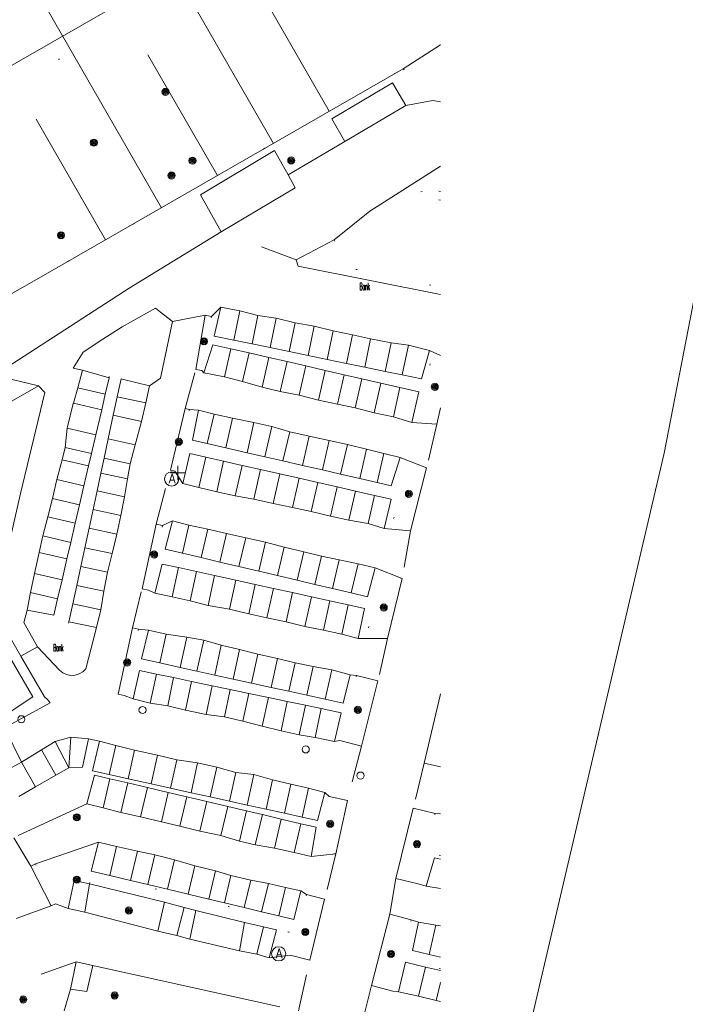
# Model space of a CAD drawing. Header units: metres. Extents: x 3 to 114181, y 112716 to 476231.
# Tile 80 of 90: x 112970 to 113017, y 475644 to 475713. Entities that reach past the tile are written whole.
import ezdxf
from ezdxf.enums import TextEntityAlignment as Align

# ---------------------------------------------------------------- set-up
doc = ezdxf.new("R2010")
doc.units = ezdxf.units.M
doc.header["$MEASUREMENT"] = 0
doc.linetypes.add('DGN Style 1', pattern=[5.201608, 0.008655, -5.192953])
doc.linetypes.add('DGN Style 5', pattern=[6.058445, 2.596476, -3.461969])
for name, color, linetype, lineweight in [('Cultuurscheiding BGT', 3, 'DGN Style 1', 0), ('Functie scheiding WGD BGT', 7, 'DGN Style 5', 0), ('Hek BGT', 7, 'Continuous', 13), ('Kadasterpercelen', 14, 'Continuous', 13), ('Kant algemeen verharding BGT', 7, 'Continuous', 0), ('Kruinlijn BGT', 3, 'Continuous', 0), ('Kruinlijn symbool BGT', 3, 'Continuous', 0), ('Onbegroeid terreindeel BGT', 7, 'Continuous', 0), ('Symbool Afvalbak BGT', 5, 'Continuous', 0), ('Symbool Bank BGT', 2, 'Continuous', 0), ('Symbool Boom BGT', 3, 'Continuous', 0), ('Symbool Verkeersbordpaal BGT', 7, 'Continuous', 0), ('Symbool Waterleidingput BGT', 5, 'Continuous', 0)]:
    doc.layers.add(name, color=color, linetype=linetype, lineweight=lineweight)
doc.styles.add('Style-STANDARD', font='STANDARD.shx')

# ---------------------------------------------------------------- blocks, each defined once
blk = doc.blocks.new('CELS04_54')
at = {"layer": 'Kruinlijn symbool BGT'}
for p, q in [((0.9794, 0.9067), (0, 0.9067)), ((1.9589, 0.4534), (0, 0.4534)), ((0.9794, 0), (0, 0)), ((1.9589, -0.4534), (0, -0.4534)), ((0.9794, -0.9067), (0, -0.9067))]:
    blk.add_line(p, q, dxfattribs=at)
blk = doc.blocks.new('CELQ49')
at = {"layer": 'Symbool Afvalbak BGT'}
blk.add_circle((0, 0), 0.05, dxfattribs=at)
at = {"layer": 'Symbool Afvalbak BGT', "style": 'Style-STANDARD'}
blk.add_text('A', height=0.0667, dxfattribs=at).set_placement((0.0031, 0.0033), align=Align.MIDDLE_CENTER)
blk = doc.blocks.new('CELQ30')
at = {"layer": 'Symbool Verkeersbordpaal BGT'}
for p, q in [((-0.05, 0), (0.05, 0)), ((0, 0.05), (0, -0.05))]:
    blk.add_line(p, q, dxfattribs=at)
blk = doc.blocks.new('CELQ24_2')
at = {"layer": 'Symbool Waterleidingput BGT'}
blk.add_circle((0, 0), 0.025, dxfattribs=at)
blk = doc.blocks.new('BGT_BK')
at = {"layer": 'Symbool Bank BGT', "style": 'Style-STANDARD', "width": 0.399371}
blk.add_text('Bank', height=0.05, dxfattribs=at).set_placement((0.011, 0), align=Align.MIDDLE_CENTER)
blk = doc.blocks.new('CELA07')
at = {"layer": 'Symbool Boom BGT'}
for radius in [0.025, 0.018, 0.011, 0.00407]:
    blk.add_circle((0, 0), radius, dxfattribs=at)

msp = doc.modelspace()

# ---------------------------------------------------------------- linework, layer by layer
at = {"layer": 'Cultuurscheiding BGT', "flags": 128}
for points in [[(112993.386, 475722.375), (112992.285, 475722.473), (112990.232, 475723.219), (112981.807, 475731.756), (112979.701, 475733.603), (112975.897, 475734.195), (112974.396, 475734.091), (112973.8, 475732.489), (112973.605, 475730.087), (112972.913, 475726.332), (112972.918, 475723.831), (112973.227, 475720.079), (112973.485, 475716.677), (112973.743, 475713.175), (112973.449, 475710.372), (112966.01, 475704.802), (112962.022, 475703.661), (112956.918, 475702.202), (112952.892, 475701.267), (112949.832, 475700.4), (112947.621, 475699.005), (112945.974, 475697.3), (112943.199, 475694.127), (112938.67, 475689.309), (112933.265, 475686.014), (112925.93, 475680.953), (112919.186, 475676.184), (112915.489, 475673.674), (112913.739, 475672.97), (112912.189, 475672.716), (112909.989, 475671.961), (112908.19, 475671.056), (112906.793, 475669.202), (112904.747, 475666.595), (112903.2, 475664.891), (112901.452, 475663.636), (112899.653, 475662.631), (112896.356, 475660.022), (112890.864, 475654.856), (112882.667, 475650.635), (112868.772, 475644.349), (112859.326, 475639.325), (112847.984, 475632.345), (112841.739, 475628.028), (112837.055, 475625.969), (112832.871, 475625.12), (112829.753, 475625.803), (112823.668, 475622.783), (112820.503, 475621.448), (112819.471, 475621.105), (112817.529, 475620.6), (112812.428, 475619.199)], [(113000, 475711.203), (112997.376, 475709.509)], [(112842.977, 475608.245), (112842.249, 475620.716), (112842.989, 475621.398), (112843.02, 475621.427), (112864.017, 475633.318), (112945.552, 475679.901), (112950.545, 475682.7), (112971.292, 475694.514), (112997.376, 475709.509)], [(112997.376, 475709.509), (112999.473, 475707.287)], [(112998.709, 475700.898), (112995.039, 475699.502)], [(113000, 475700.894), (112999.838, 475700.918), (112999.273, 475700.94), (112998.709, 475700.898)], [(113000, 475700.288), (112998.773, 475700.402), (112998.709, 475700.898)], [(112992.543, 475697.486), (112992.872, 475696.919), (112991.294, 475696.003), (113000, 475694.166)], [(112983.919, 475692.117), (112983.245, 475688.318)], [(112999.738, 475684.547), (112998.388, 475684.877), (112999.418, 475689.376), (113000, 475689.234)], [(112976.723, 475687.8), (112976.715, 475688.016), (112977.669, 475687.802), (112977.648, 475687.714)], [(112982.375, 475685.578), (112981.34, 475681.231)], [(112999.027, 475681.476), (112997.705, 475681.811), (112996.585, 475677.389), (112997.907, 475677.054)], [(112980.473, 475677.412), (112979.492, 475672.868)], [(112997.304, 475673.695), (112995.884, 475674.041), (112994.859, 475669.83), (112996.279, 475669.484)], [(112973.897, 475670.642), (112973.667, 475670.006), (112972.713, 475670.22), (112972.835, 475671.127)], [(112978.793, 475670.135), (112977.775, 475665.482)], [(112994.109, 475666.885), (112992.942, 475662.307)], [(112972.178, 475665.381), (112972.383, 475665.027), (112969.91, 475663.747), (112969.677, 475664.253)], [(112999.975, 475665.477), (113000, 475665.471)], [(112992.657, 475654.353), (112991.371, 475654.633), (112992.187, 475658.379)], [(112999.635, 475657.187), (112998.426, 475652.243)], [(113000, 475654.241), (112999.536, 475654.359), (112999.61, 475654.831), (113000, 475654.73)], [(112971.553, 475653.639), (112972.965, 475650.847)], [(112975.355, 475652.231), (112975.531, 475652.96), (112989.535, 475649.575), (112989.359, 475648.846), (112988.473, 475648.998)], [(112990.595, 475651.494), (112989.441, 475647.217)], [(112997.949, 475649.711), (112996.654, 475644.704)], [(113000, 475646.273), (112997.922, 475646.766), (112998.03, 475647.356), (113000, 475646.895)]]:
    msp.add_lwpolyline(points, dxfattribs=at)
at = {"layer": 'Functie scheiding WGD BGT', "flags": 128}
for points in [[(112989.872, 475696.102), (112984.604, 475698.057)], [(112983.478, 475692.195), (112981.178, 475691.758)], [(112982.077, 475685.649), (112982.804, 475688.396)], [(112971.75, 475687.226), (112968.68, 475687.986)], [(112999.738, 475684.547), (112999.027, 475681.476)], [(112980.019, 475677.51), (112981.042, 475681.302)], [(112997.907, 475677.054), (112997.304, 475673.695)], [(112978.368, 475670.228), (112979.038, 475672.966)], [(112996.279, 475669.484), (112995.615, 475666.501)], [(112971.692, 475668.898), (112970.52, 475668.242)], [(113000, 475665.601), (112999.975, 475665.477)], [(112970.565, 475660.801), (112969.365, 475663.211), (112963.942, 475660.384)], [(112994.448, 475661.923), (112993.473, 475658.099)], [(112998.854, 475660.723), (112998.088, 475657.565)], [(112971.23, 475653.476), (112970.026, 475655.475)], [(112992.657, 475654.353), (112991.863, 475651.152)], [(112996.879, 475652.621), (112996.453, 475650.098)], [(112972.642, 475650.684), (112970.084, 475649.773)], [(112974.396, 475646.763), (112967.947, 475644.471)], [(112990.035, 475643.309), (112990.831, 475646.881)], [(112995.158, 475645.091), (112994.507, 475642.501)]]:
    msp.add_lwpolyline(points, dxfattribs=at)
at = {"layer": 'Hek BGT', "flags": 128}
msp.add_lwpolyline([(112843.02, 475621.427), (112864.017, 475633.318), (112945.552, 475679.901), (112950.545, 475682.7), (112971.292, 475694.514), (112997.376, 475709.509), (113000, 475711.203)], dxfattribs=at)
at = {"layer": 'Kadasterpercelen', "linetype": 'Continuous', "flags": 128}
for points in [[(112816.862, 475623.858), (112850.339, 475641.506), (112873.044, 475654.252), (112978.531, 475714.742), (112841.472, 475834.292), (112841.777, 475832.966), (112842.423, 475827.799), (112842.557, 475823.035), (112842.324, 475819.441), (112841.76, 475815.722), (112840.721, 475811.052), (112795.803, 475633.228), (112794.697, 475629.32)], [(113119.192, 475644.533), (113024.341, 475588.412), (113023.435, 475586.88), (113023.089, 475586.382), (112998.731, 475609.983), (113015.725, 475682.499), (113024.624, 475728.395), (113026.425, 475726.833), (113059.418, 475697.823), (113062.38, 475695.277), (113071.506, 475687.152), (113093.337, 475667.482), (113111.536, 475651.164)]]:
    msp.add_lwpolyline(points, close=True, dxfattribs=at)
msp.add_lwpolyline([(112792.093, 475620.949), (112793.755, 475625.994), (112794.697, 475629.32), (112816.862, 475623.858), (112850.339, 475641.506), (112873.044, 475654.252), (112978.531, 475714.742), (113016.111, 475735.786), (113024.624, 475728.395), (113015.725, 475682.499), (112998.731, 475609.983), (113023.089, 475586.382), (113012.619, 475580.402), (113010.76, 475579.306), (112979.58, 475561.561), (112967.286, 475564.571), (112966.511, 475565.063), (112965.422, 475565.92), (112964.001, 475566.983), (112962.825, 475571.024), (112962.515, 475570.847), (112955.583, 475578.282), (112806.971, 475593.837), (112776.87, 475596.988)], dxfattribs=at)
at = {"layer": 'Kant algemeen verharding BGT', "flags": 128}
for points in [[(112997.568, 475706.927), (112993.286, 475704.399)], [(112997.568, 475706.927), (112999.473, 475707.287)], [(112999.473, 475707.287), (113000, 475707.189)], [(112989.297, 475702.053), (112993.286, 475704.399)], [(113000, 475702.677), (112995.039, 475699.502)], [(112989.297, 475702.053), (112989.797, 475701.16), (112984.604, 475698.057)], [(112995.039, 475699.502), (112992.543, 475697.486)], [(112865.32, 475623.007), (112865.683, 475623.971), (112866.12, 475627.169), (112866.409, 475629.285), (112866.534, 475629.707), (112866.718, 475630.107), (112866.957, 475630.477), (112867.247, 475630.808), (112867.581, 475631.095), (112873.42, 475634.646), (112877.059, 475636.654), (112886.479, 475641.853), (112905.179, 475652.096), (112908.896, 475654.084), (112930.244, 475666.828), (112937.41, 475670.17), (112968.68, 475687.986), (112978.126, 475694.111), (112984.604, 475698.057)], [(112992.543, 475697.486), (112989.872, 475696.102), (112990.01, 475695.647), (113000, 475693.653)], [(112979.569, 475687.245), (112980.329, 475687.783), (112981.178, 475691.758), (112980.859, 475692.007), (112980.341, 475692.412), (112979.979, 475692.694), (112977.649, 475691.384), (112976.272, 475690.527), (112974.903, 475689.609), (112974.195, 475688.485), (112974.853, 475688.343)], [(112984.564, 475692.757), (112983.919, 475692.117)], [(112984.564, 475692.757), (112985.909, 475692.497), (112987.182, 475692.189), (112988.461, 475691.984), (112989.789, 475691.672), (112991.14, 475691.419), (112992.466, 475691.111), (112993.827, 475690.824), (112995.094, 475690.551), (112996.529, 475690.255), (112997.768, 475690.099), (112999.23, 475689.715)], [(112983.919, 475692.117), (112983.478, 475692.195), (112982.804, 475688.396), (112983.245, 475688.318)], [(113000, 475689.38), (112999.23, 475689.715)], [(112970.953, 475671.476), (112971.201, 475672.712), (112971.479, 475674.054), (112971.801, 475675.524), (112972.066, 475676.687), (112972.408, 475678.029), (112972.741, 475679.319), (112973.049, 475680.659), (112973.43, 475682.041), (112973.633, 475682.91), (112973.786, 475684.254), (112974.201, 475685.993), (112974.211, 475686.026), (112974.531, 475687.106), (112974.853, 475688.343)], [(112983.245, 475688.318), (112983.377, 475688.145)], [(112997.994, 475684.654), (112996.702, 475685.06), (112995.341, 475685.343), (112994.015, 475685.691), (112992.764, 475685.945), (112991.427, 475686.239), (112990.082, 475686.574), (112988.745, 475686.832), (112987.469, 475687.145), (112986.103, 475687.532), (112984.828, 475687.861), (112983.377, 475688.145)], [(112972.178, 475665.381), (112970.52, 475668.242), (112968.62, 475671.52), (112970.501, 475679.662), (112972.2, 475686.766), (112971.75, 475687.226), (112962.344, 475681.849), (112956.459, 475678.528), (112957.777, 475675.964), (112958.251, 475676.256)], [(112979.569, 475687.245), (112979.305, 475686.035), (112979.001, 475684.739), (112978.562, 475683.098), (112978.206, 475681.76), (112978.011, 475680.696), (112977.798, 475679.436), (112977.541, 475678.123), (112977.268, 475676.819), (112976.947, 475675.45), (112976.609, 475674.148), (112976.354, 475672.798), (112976.138, 475671.486), (112975.841, 475670.262)], [(112982.375, 475685.578), (112982.077, 475685.649), (112981.042, 475681.302), (112981.34, 475681.231)], [(112983.014, 475685.517), (112982.375, 475685.578)], [(112983.014, 475685.517), (112984.095, 475685.239), (112985.397, 475684.958), (112986.898, 475684.652), (112988.162, 475684.379), (112989.41, 475684.013), (112990.777, 475683.689), (112992.182, 475683.4), (112993.462, 475683.117), (112994.798, 475682.779), (112996.034, 475682.491), (112997.167, 475682.208)], [(112999.738, 475684.547), (113000, 475685.691)], [(112997.994, 475684.654), (112999.738, 475684.547)], [(112999.027, 475681.476), (112997.167, 475682.208)], [(112981.34, 475681.231), (112981.899, 475680.375)], [(112997.907, 475677.054), (112999.027, 475681.476)], [(112996.05, 475677.215), (112994.931, 475677.568), (112993.569, 475677.794), (112992.273, 475678.077), (112990.927, 475678.399), (112989.601, 475678.685), (112988.246, 475678.969), (112986.889, 475679.271), (112985.584, 475679.516), (112984.282, 475679.794), (112983.032, 475680.103), (112981.899, 475680.375)], [(112981.169, 475677.76), (112980.473, 475677.412)], [(112981.169, 475677.76), (112982.333, 475677.441), (112983.66, 475677.158), (112984.972, 475676.852), (112986.321, 475676.56), (112987.722, 475676.253), (112989.02, 475675.904), (112990.409, 475675.578), (112991.648, 475675.256), (112992.885, 475675.006), (112994.214, 475674.718), (112995.423, 475674.453)], [(112980.473, 475677.412), (112980.019, 475677.51), (112979.038, 475672.966), (112979.492, 475672.868)], [(112996.05, 475677.215), (112997.907, 475677.054)], [(112997.304, 475673.695), (112995.423, 475674.453)], [(112996.279, 475669.484), (112997.304, 475673.695)], [(112979.492, 475672.868), (112979.933, 475672.656)], [(112994.216, 475669.49), (112993.07, 475669.79), (112991.78, 475670.061), (112990.476, 475670.333), (112989.157, 475670.653), (112987.812, 475670.934), (112986.531, 475671.223), (112985.184, 475671.552), (112983.673, 475671.811), (112982.406, 475672.134), (112981.154, 475672.408), (112979.933, 475672.656)], [(112970.953, 475671.476), (112970.868, 475671.131), (112970.739, 475670.611), (112971.692, 475668.898), (112973.231, 475667.252), (112973.465, 475667.067), (112973.736, 475666.944), (112974.029, 475666.889), (112974.326, 475666.906), (112974.611, 475666.995), (112974.866, 475667.148), (112975.077, 475667.359), (112975.841, 475670.262)], [(112978.793, 475670.135), (112978.368, 475670.228), (112977.35, 475665.575), (112977.775, 475665.482)], [(112979.488, 475670.076), (112978.793, 475670.135)], [(112979.488, 475670.076), (112980.727, 475669.79), (112982.182, 475669.565), (112983.366, 475669.358), (112984.603, 475669.011), (112985.887, 475668.7), (112987.173, 475668.38), (112988.548, 475668.066), (112989.792, 475667.776), (112991.057, 475667.507), (112992.364, 475667.278), (112993.667, 475666.939)], [(112994.216, 475669.49), (112996.279, 475669.484)], [(112992.942, 475662.307), (112994.448, 475661.923), (112995.615, 475666.501), (112994.109, 475666.885)], [(112994.109, 475666.885), (112993.667, 475666.939)], [(112969.677, 475664.253), (112969.044, 475663.831), (112969.365, 475663.211), (112972.584, 475664.969), (112972.391, 475665.203), (112972.178, 475665.381)], [(112977.775, 475665.482), (112978.409, 475665.238)], [(112992.566, 475662.241), (112991.2, 475662.517), (112990.082, 475662.715), (112988.803, 475662.995), (112987.487, 475663.311), (112986.125, 475663.676), (112984.823, 475663.968), (112983.543, 475664.152), (112982.096, 475664.453), (112980.837, 475664.74), (112979.618, 475664.948), (112978.409, 475665.238)], [(112999.975, 475665.477), (112998.854, 475660.723), (113000, 475660.453)], [(113000, 475665.474), (112999.975, 475665.477)], [(112970.565, 475660.801), (112971.973, 475661.654), (112972.933, 475662.243), (112974.029, 475662.548), (112975.282, 475662.434)], [(112976.04, 475662.258), (112975.282, 475662.434)], [(112976.04, 475662.258), (112977.186, 475661.964), (112978.504, 475661.634), (112980.122, 475661.291), (112981.485, 475660.953), (112982.942, 475660.745), (112984.284, 475660.443), (112985.633, 475660.075), (112986.887, 475659.927), (112988.201, 475659.547), (112989.496, 475659.236), (112990.724, 475658.96), (112991.878, 475658.651)], [(112992.566, 475662.241), (112992.942, 475662.307)], [(112968.542, 475659.545), (112969.372, 475660.135), (112970.565, 475660.801)], [(112992.187, 475658.379), (112991.878, 475658.651)], [(112992.657, 475654.353), (112993.473, 475658.099), (112992.187, 475658.379)], [(112970.328, 475655.643), (112975.161, 475657.868)], [(112990.914, 475654.17), (112989.724, 475654.442), (112988.333, 475654.756), (112986.993, 475654.989), (112985.875, 475655.246), (112984.579, 475655.63), (112983.1, 475655.932), (112981.684, 475656.282), (112980.392, 475656.59), (112978.939, 475656.943), (112977.541, 475657.263), (112976.3, 475657.571), (112975.161, 475657.868)], [(112999.635, 475657.187), (112998.088, 475657.565), (112996.879, 475652.621), (112998.426, 475652.243)], [(113000, 475657.154), (112999.635, 475657.187)], [(112975.98, 475655.166), (112971.553, 475653.639)], [(112975.98, 475655.166), (112977.247, 475654.866), (112978.72, 475654.533), (112979.935, 475654.275), (112981.311, 475653.936), (112982.753, 475653.511), (112984.195, 475653.151), (112985.281, 475652.832), (112986.672, 475652.501), (112987.913, 475652.266), (112989.123, 475651.988), (112990.191, 475651.76)], [(112990.914, 475654.17), (112992.657, 475654.353)], [(112971.553, 475653.639), (112971.23, 475653.476), (112972.642, 475650.684), (112972.965, 475650.847)], [(112998.426, 475652.243), (112999, 475652.077)], [(112989.441, 475647.217), (112990.831, 475646.881), (112991.863, 475651.152), (112990.595, 475651.494)], [(112990.595, 475651.494), (112990.191, 475651.76)], [(113000, 475651.907), (112999, 475652.077)], [(112972.965, 475650.847), (112973.834, 475650.516)], [(112987.967, 475647.051), (112987.111, 475647.296), (112985.884, 475647.543), (112982.4, 475648.357), (112981.469, 475648.62), (112980.156, 475648.905), (112975.007, 475650.257), (112973.834, 475650.516)], [(112997.949, 475649.711), (112996.453, 475650.098), (112995.158, 475645.091), (112996.654, 475644.704)], [(112998.458, 475649.558), (112997.949, 475649.711)], [(112998.458, 475649.558), (112999.678, 475649.348), (113000, 475649.279)], [(112974.013, 475644.829), (112974.396, 475646.763)], [(112988.713, 475643.606), (112974.396, 475646.763)], [(112987.967, 475647.051), (112989.441, 475647.217)], [(112974.013, 475644.829), (112973.557, 475643.31)], [(112996.654, 475644.704), (112997.047, 475644.646)], [(113000, 475643.964), (112999.696, 475644.036), (112998.468, 475644.35), (112997.047, 475644.646)]]:
    msp.add_lwpolyline(points, dxfattribs=at)
at = {"layer": 'Kruinlijn BGT', "flags": 128}
msp.add_lwpolyline([(112842.249, 475620.716), (112842.988, 475621.398), (112842.989, 475621.398), (112843.02, 475621.427), (112864.017, 475633.318), (112945.552, 475679.901), (112950.545, 475682.7), (112971.292, 475694.514), (112997.376, 475709.509)], dxfattribs=at)
at = {"layer": 'Onbegroeid terreindeel BGT', "flags": 128}
for points in [[(112993.286, 475704.399), (112992.361, 475706.004), (112996.643, 475708.532), (112997.568, 475706.927)], [(112984.604, 475698.057), (112983.14, 475700.669), (112988.333, 475703.772), (112989.297, 475702.053)], [(112985.486, 475690.446), (112984.102, 475690.731), (112984.564, 475692.757)], [(112985.486, 475690.446), (112985.909, 475692.497)], [(112986.768, 475690.181), (112987.182, 475692.189)], [(112988.035, 475689.92), (112988.461, 475691.984)], [(112989.371, 475689.645), (112989.789, 475691.672)], [(112991.14, 475691.419), (112990.717, 475689.367)], [(112992.05, 475689.092), (112992.466, 475691.111)], [(112986.768, 475690.181), (112985.486, 475690.446)], [(112988.035, 475689.92), (112986.768, 475690.181)], [(112993.412, 475688.811), (112993.827, 475690.824)], [(112994.681, 475688.55), (112995.094, 475690.551)], [(112996.116, 475688.254), (112996.529, 475690.255)], [(112983.377, 475688.145), (112984.02, 475690.126), (112985.28, 475689.838)], [(112984.828, 475687.861), (112985.28, 475689.838)], [(112985.28, 475689.838), (112986.563, 475689.545)], [(112986.103, 475687.532), (112986.563, 475689.545)], [(112986.563, 475689.545), (112987.945, 475689.23)], [(112989.371, 475689.645), (112988.035, 475689.92)], [(112990.717, 475689.367), (112989.371, 475689.645)], [(112997.325, 475688.005), (112997.768, 475690.099)], [(112999.23, 475689.715), (112998.681, 475687.725), (112997.325, 475688.005)], [(112987.469, 475687.145), (112987.945, 475689.23)], [(112987.945, 475689.23), (112989.226, 475688.937)], [(112988.745, 475686.832), (112989.226, 475688.937)], [(112989.226, 475688.937), (112990.552, 475688.634)], [(112992.05, 475689.092), (112990.717, 475689.367)], [(112993.412, 475688.811), (112992.05, 475689.092)], [(112994.681, 475688.55), (112993.412, 475688.811)], [(112974.853, 475688.343), (112976.723, 475687.8)], [(112990.552, 475688.634), (112990.082, 475686.574)], [(112990.552, 475688.634), (112991.904, 475688.325)], [(112991.427, 475686.239), (112991.904, 475688.325)], [(112991.904, 475688.325), (112993.238, 475688.021)], [(112996.116, 475688.254), (112994.681, 475688.55)], [(112997.325, 475688.005), (112996.116, 475688.254)], [(112976.723, 475687.8), (112976.456, 475686.657)], [(112977.297, 475686.466), (112977.569, 475687.733), (112977.648, 475687.714)], [(112977.648, 475687.714), (112979.569, 475687.245)], [(112992.764, 475685.945), (112993.238, 475688.021)], [(112993.238, 475688.021), (112994.482, 475687.736)], [(112994.015, 475685.691), (112994.482, 475687.736)], [(112994.482, 475687.736), (112995.818, 475687.431)], [(112995.341, 475685.343), (112995.818, 475687.431)], [(112995.818, 475687.431), (112997.14, 475687.129)], [(112976.456, 475686.657), (112974.531, 475687.106)], [(112996.702, 475685.06), (112997.14, 475687.129)], [(112997.14, 475687.129), (112998.473, 475686.825), (112997.994, 475684.654)], [(112976.201, 475685.562), (112974.211, 475686.026)], [(112976.456, 475686.657), (112976.201, 475685.562)], [(112977.017, 475685.165), (112977.297, 475686.466)], [(112979.305, 475686.035), (112977.297, 475686.466)], [(112976.201, 475685.562), (112975.787, 475683.787)], [(112983.623, 475683.173), (112982.582, 475683.411), (112983.014, 475685.517)], [(112976.661, 475683.506), (112977.017, 475685.165)], [(112979.001, 475684.739), (112977.017, 475685.165)], [(112983.623, 475683.173), (112984.095, 475685.239)], [(112984.921, 475682.876), (112985.397, 475684.958)], [(112986.414, 475682.535), (112986.898, 475684.652)], [(112975.787, 475683.787), (112973.786, 475684.254)], [(112987.674, 475682.246), (112988.162, 475684.379)], [(112988.94, 475681.957), (112989.41, 475684.013)], [(112975.787, 475683.787), (112975.482, 475682.479)], [(112976.37, 475682.154), (112976.661, 475683.506)], [(112976.661, 475683.506), (112978.562, 475683.098)], [(112990.777, 475683.689), (112990.309, 475681.644)], [(112991.707, 475681.324), (112992.182, 475683.4)], [(112975.482, 475682.479), (112973.633, 475682.91)], [(112984.921, 475682.876), (112983.623, 475683.173)], [(112986.414, 475682.535), (112984.921, 475682.876)], [(112987.674, 475682.246), (112986.414, 475682.535)], [(112992.985, 475681.032), (112993.462, 475683.117)], [(112994.328, 475680.725), (112994.798, 475682.779)], [(112975.279, 475681.61), (112973.43, 475682.041)], [(112975.482, 475682.479), (112975.279, 475681.61)], [(112976.143, 475681.097), (112976.37, 475682.154)], [(112978.206, 475681.76), (112976.37, 475682.154)], [(112981.899, 475680.375), (112982.383, 475682.486), (112983.515, 475682.229)], [(112983.032, 475680.103), (112983.515, 475682.229)], [(112983.515, 475682.229), (112984.771, 475681.943)], [(112984.282, 475679.794), (112984.771, 475681.943)], [(112984.771, 475681.943), (112986.069, 475681.648)], [(112988.94, 475681.957), (112987.674, 475682.246)], [(112990.309, 475681.644), (112988.94, 475681.957)], [(112995.565, 475680.442), (112996.034, 475682.491)], [(112997.167, 475682.208), (112996.552, 475680.216), (112995.565, 475680.442)], [(112975.279, 475681.61), (112974.954, 475680.215)], [(112985.584, 475679.516), (112986.069, 475681.648)], [(112986.069, 475681.648), (112987.362, 475681.354)], [(112986.889, 475679.271), (112987.362, 475681.354)], [(112987.362, 475681.354), (112988.718, 475681.046)], [(112991.707, 475681.324), (112990.309, 475681.644)], [(112992.985, 475681.032), (112991.707, 475681.324)], [(112974.954, 475680.215), (112973.049, 475680.659)], [(112975.875, 475679.849), (112976.143, 475681.097)], [(112978.011, 475680.696), (112976.143, 475681.097)], [(112988.246, 475678.969), (112988.718, 475681.046)], [(112988.718, 475681.046), (112990.068, 475680.739)], [(112989.601, 475678.685), (112990.068, 475680.739)], [(112990.068, 475680.739), (112991.391, 475680.439)], [(112994.328, 475680.725), (112992.985, 475681.032)], [(112995.565, 475680.442), (112994.328, 475680.725)], [(112974.954, 475680.215), (112974.642, 475678.876)], [(112975.594, 475678.541), (112975.875, 475679.849)], [(112977.798, 475679.436), (112975.875, 475679.849)], [(112991.391, 475680.439), (112990.927, 475678.399)], [(112991.391, 475680.439), (112992.74, 475680.132)], [(112992.273, 475678.077), (112992.74, 475680.132)], [(112992.74, 475680.132), (112994.034, 475679.838)], [(112993.569, 475677.794), (112994.034, 475679.838)], [(112994.034, 475679.838), (112995.378, 475679.533)], [(112974.642, 475678.876), (112972.741, 475679.319)], [(112994.931, 475677.568), (112995.378, 475679.533)], [(112995.378, 475679.533), (112996.542, 475679.268), (112996.05, 475677.215)], [(112974.642, 475678.876), (112974.339, 475677.579)], [(112975.314, 475677.239), (112975.594, 475678.541)], [(112977.541, 475678.123), (112975.594, 475678.541)], [(112974.339, 475677.579), (112972.408, 475678.029)], [(112981.87, 475675.477), (112980.65, 475675.765), (112981.169, 475677.76)], [(112974.339, 475677.579), (112974.025, 475676.23)], [(112975.019, 475675.864), (112975.314, 475677.239)], [(112977.268, 475676.819), (112975.314, 475677.239)], [(112981.87, 475675.477), (112982.333, 475677.441)], [(112983.191, 475675.166), (112983.66, 475677.158)], [(112974.025, 475676.23), (112972.066, 475676.687)], [(112984.502, 475674.857), (112984.972, 475676.852)], [(112985.845, 475674.541), (112986.321, 475676.56)], [(112974.025, 475676.23), (112973.754, 475675.069)], [(112974.737, 475674.55), (112975.019, 475675.864)], [(112976.947, 475675.45), (112975.019, 475675.864)], [(112987.241, 475674.212), (112987.722, 475676.253)], [(112988.548, 475673.903), (112989.02, 475675.904)], [(112973.754, 475675.069), (112971.801, 475675.524)], [(112973.754, 475675.069), (112973.412, 475673.603)], [(112983.191, 475675.166), (112981.87, 475675.477)], [(112984.502, 475674.857), (112983.191, 475675.166)], [(112990.409, 475675.578), (112989.937, 475673.576)], [(112991.183, 475673.282), (112991.648, 475675.256)], [(112992.411, 475672.993), (112992.885, 475675.006)], [(112974.448, 475673.207), (112974.737, 475674.55)], [(112976.609, 475674.148), (112974.737, 475674.55)], [(112979.933, 475672.656), (112980.453, 475674.714), (112981.605, 475674.461)], [(112981.154, 475672.408), (112981.605, 475674.461)], [(112981.605, 475674.461), (112982.857, 475674.186)], [(112985.845, 475674.541), (112984.502, 475674.857)], [(112987.241, 475674.212), (112985.845, 475674.541)], [(112993.734, 475672.681), (112994.214, 475674.718)], [(112995.423, 475674.453), (112994.888, 475672.409), (112993.734, 475672.681)], [(112973.412, 475673.603), (112971.479, 475674.054)], [(112973.412, 475673.603), (112973.101, 475672.269)], [(112982.857, 475674.186), (112982.406, 475672.134)], [(112982.857, 475674.186), (112984.133, 475673.906)], [(112983.673, 475671.811), (112984.133, 475673.906)], [(112984.133, 475673.906), (112985.629, 475673.577)], [(112985.184, 475671.552), (112985.629, 475673.577)], [(112985.629, 475673.577), (112986.983, 475673.28)], [(112988.548, 475673.903), (112987.241, 475674.212)], [(112989.937, 475673.576), (112988.548, 475673.903)], [(112991.183, 475673.282), (112989.937, 475673.576)], [(112974.169, 475671.909), (112974.448, 475673.207)], [(112976.354, 475672.798), (112974.448, 475673.207)], [(112986.531, 475671.223), (112986.983, 475673.28)], [(112986.983, 475673.28), (112988.265, 475672.998)], [(112987.812, 475670.934), (112988.265, 475672.998)], [(112988.265, 475672.998), (112989.607, 475672.703)], [(112992.411, 475672.993), (112991.183, 475673.282)], [(112993.734, 475672.681), (112992.411, 475672.993)], [(112973.101, 475672.269), (112971.201, 475672.712)], [(112973.101, 475672.269), (112972.835, 475671.127)], [(112989.157, 475670.653), (112989.607, 475672.703)], [(112989.607, 475672.703), (112990.933, 475672.412)], [(112990.933, 475672.412), (112990.476, 475670.333)], [(112990.933, 475672.412), (112992.234, 475672.126)], [(112972.835, 475671.127), (112970.953, 475671.476)], [(112973.897, 475670.642), (112974.169, 475671.909)], [(112976.138, 475671.486), (112974.169, 475671.909)], [(112991.78, 475670.061), (112992.234, 475672.126)], [(112992.234, 475672.126), (112993.521, 475671.844)], [(112993.07, 475669.79), (112993.521, 475671.844)], [(112993.521, 475671.844), (112994.671, 475671.591), (112994.216, 475669.49)], [(112968.004, 475671.15), (112968.116, 475670.958), (112971.371, 475665.382), (112969.983, 475664.457), (112969.677, 475664.253)], [(112975.841, 475670.262), (112973.897, 475670.642)], [(112980.281, 475667.764), (112978.994, 475668.047), (112979.488, 475670.076)], [(112980.281, 475667.764), (112980.727, 475669.79)], [(112981.716, 475667.448), (112982.182, 475669.565)], [(112983.366, 475669.358), (112982.889, 475667.19)], [(112984.142, 475666.915), (112984.603, 475669.011)], [(112985.432, 475666.631), (112985.887, 475668.7)], [(112986.726, 475666.347), (112987.173, 475668.38)], [(112988.103, 475666.044), (112988.548, 475668.066)], [(112981.716, 475667.448), (112980.281, 475667.764)], [(112982.889, 475667.19), (112981.716, 475667.448)], [(112989.351, 475665.769), (112989.792, 475667.776)], [(112991.057, 475667.507), (112990.614, 475665.492)], [(112978.409, 475665.238), (112978.866, 475667.232), (112980.045, 475666.985)], [(112979.618, 475664.948), (112980.045, 475666.985)], [(112980.045, 475666.985), (112981.254, 475666.732)], [(112980.837, 475664.74), (112981.254, 475666.732)], [(112981.254, 475666.732), (112982.518, 475666.467)], [(112984.142, 475666.915), (112982.889, 475667.19)], [(112985.432, 475666.631), (112984.142, 475666.915)], [(112986.726, 475666.347), (112985.432, 475666.631)], [(112991.909, 475665.207), (112992.364, 475667.278)], [(112993.667, 475666.939), (112993.163, 475664.931), (112991.909, 475665.207)], [(112982.096, 475664.453), (112982.518, 475666.467)], [(112982.518, 475666.467), (112983.965, 475666.164)], [(112983.965, 475666.164), (112983.543, 475664.152)], [(112983.965, 475666.164), (112985.228, 475665.899)], [(112988.103, 475666.044), (112986.726, 475666.347)], [(112989.351, 475665.769), (112988.103, 475666.044)], [(112984.823, 475663.968), (112985.228, 475665.899)], [(112985.228, 475665.899), (112986.533, 475665.625)], [(112986.125, 475663.676), (112986.533, 475665.625)], [(112986.533, 475665.625), (112987.911, 475665.337)], [(112987.487, 475663.311), (112987.911, 475665.337)], [(112987.911, 475665.337), (112989.236, 475665.059)], [(112990.614, 475665.492), (112989.351, 475665.769)], [(112991.909, 475665.207), (112990.614, 475665.492)], [(112988.803, 475662.995), (112989.236, 475665.059)], [(112989.236, 475665.059), (112990.517, 475664.791)], [(112990.517, 475664.791), (112990.082, 475662.715)], [(112990.517, 475664.791), (112991.628, 475664.558)], [(112991.2, 475662.517), (112991.628, 475664.558)], [(112991.628, 475664.558), (112993.02, 475664.266), (112992.566, 475662.241)], [(112973.892, 475660.392), (112974.029, 475662.548)], [(112973.892, 475660.392), (112972.933, 475662.243)], [(112975.282, 475662.434), (112974.854, 475660.444), (112973.892, 475660.392)], [(112976.734, 475659.913), (112975.556, 475660.173), (112976.04, 475662.258)], [(112976.734, 475659.913), (112977.186, 475661.964)], [(112972.985, 475659.876), (112971.973, 475661.654)], [(112978.06, 475659.621), (112978.504, 475661.634)], [(112979.675, 475659.265), (112980.122, 475661.291)], [(112970.565, 475660.801), (112971.555, 475659.062)], [(112973.892, 475660.392), (112972.985, 475659.876)], [(112981.046, 475658.962), (112981.485, 475660.953)], [(112982.942, 475660.745), (112982.479, 475658.646)], [(112983.822, 475658.35), (112984.284, 475660.443)], [(112972.985, 475659.876), (112971.555, 475659.062)], [(112975.161, 475657.868), (112975.693, 475659.883), (112976.784, 475659.626)], [(112978.06, 475659.621), (112976.734, 475659.913)], [(112985.186, 475658.049), (112985.633, 475660.075)], [(112986.413, 475657.779), (112986.887, 475659.927)], [(112971.555, 475659.062), (112970.368, 475658.386)], [(112976.3, 475657.571), (112976.784, 475659.626)], [(112976.784, 475659.626), (112978.029, 475659.332)], [(112977.541, 475657.263), (112978.029, 475659.332)], [(112978.029, 475659.332), (112979.425, 475659.003)], [(112979.675, 475659.265), (112978.06, 475659.621)], [(112978.939, 475656.943), (112979.425, 475659.003)], [(112979.425, 475659.003), (112980.88, 475658.66)], [(112981.046, 475658.962), (112979.675, 475659.265)], [(112987.746, 475657.485), (112988.201, 475659.547)], [(112989.047, 475657.198), (112989.496, 475659.236)], [(112980.392, 475656.59), (112980.88, 475658.66)], [(112980.88, 475658.66), (112982.173, 475658.355)], [(112982.479, 475658.646), (112981.046, 475658.962)], [(112981.684, 475656.282), (112982.173, 475658.355)], [(112982.173, 475658.355), (112983.592, 475658.021)], [(112983.822, 475658.35), (112982.479, 475658.646)], [(112985.186, 475658.049), (112983.822, 475658.35)], [(112990.724, 475658.96), (112990.276, 475656.927)], [(112991.878, 475658.651), (112991.354, 475656.689), (112990.276, 475656.927)], [(112983.592, 475658.021), (112983.1, 475655.932)], [(112983.592, 475658.021), (112985.061, 475657.674)], [(112984.579, 475655.63), (112985.061, 475657.674)], [(112985.061, 475657.674), (112986.375, 475657.365)], [(112986.413, 475657.779), (112985.186, 475658.049)], [(112987.746, 475657.485), (112986.413, 475657.779)], [(112985.875, 475655.246), (112986.375, 475657.365)], [(112986.375, 475657.365), (112987.491, 475657.102)], [(112986.993, 475654.989), (112987.491, 475657.102)], [(112987.491, 475657.102), (112988.813, 475656.79)], [(112989.047, 475657.198), (112987.746, 475657.485)], [(112990.276, 475656.927), (112989.047, 475657.198)], [(112988.333, 475654.756), (112988.813, 475656.79)], [(112988.813, 475656.79), (112990.2, 475656.463)], [(112989.724, 475654.442), (112990.2, 475656.463)], [(112990.2, 475656.463), (112991.26, 475656.213), (112990.914, 475654.17)], [(112976.761, 475652.827), (112975.464, 475653.136), (112975.98, 475655.166)], [(112976.761, 475652.827), (112977.247, 475654.866)], [(112978.23, 475652.477), (112978.72, 475654.533)], [(112979.438, 475652.189), (112979.935, 475654.275)], [(112980.816, 475651.86), (112981.311, 475653.936)], [(112982.753, 475653.511), (112982.277, 475651.512)], [(112999, 475652.077), (112999.574, 475654.07), (113000, 475653.967)], [(112978.23, 475652.477), (112976.761, 475652.827)], [(112983.722, 475651.168), (112984.195, 475653.151)], [(112984.822, 475650.906), (112985.281, 475652.832)], [(112973.834, 475650.516), (112974.265, 475652.469), (112975.355, 475652.231)], [(112975.007, 475650.257), (112975.355, 475652.231)], [(112975.355, 475652.231), (112980.614, 475650.95)], [(112979.438, 475652.189), (112978.23, 475652.477)], [(112980.816, 475651.86), (112979.438, 475652.189)], [(112986.213, 475650.574), (112986.672, 475652.501)], [(112987.44, 475650.282), (112987.913, 475652.266)], [(112982.277, 475651.512), (112980.816, 475651.86)], [(112983.722, 475651.168), (112982.277, 475651.512)], [(112988.648, 475649.994), (112989.123, 475651.988)], [(112990.191, 475651.76), (112989.693, 475649.745), (112988.648, 475649.994)], [(112980.156, 475648.905), (112980.614, 475650.95)], [(112980.614, 475650.95), (112981.993, 475650.581)], [(112984.822, 475650.906), (112983.722, 475651.168)], [(112986.213, 475650.574), (112984.822, 475650.906)], [(112981.469, 475648.62), (112981.993, 475650.581)], [(112981.993, 475650.581), (112982.809, 475650.363)], [(112982.809, 475650.363), (112982.4, 475648.357)], [(112982.809, 475650.363), (112986.236, 475649.528)], [(112987.44, 475650.282), (112986.213, 475650.574)], [(112988.648, 475649.994), (112987.44, 475650.282)], [(112985.884, 475647.543), (112986.236, 475649.528)], [(112986.236, 475649.528), (112987.565, 475649.213)], [(112999.202, 475647.278), (112998.037, 475647.546), (112998.458, 475649.558)], [(112999.202, 475647.278), (112999.678, 475649.348)], [(112987.111, 475647.296), (112987.565, 475649.213)], [(112987.565, 475649.213), (112988.473, 475648.998)], [(112988.473, 475648.998), (112987.967, 475647.051)], [(113000, 475647.095), (112999.202, 475647.278)], [(112974.396, 475646.763), (112975.589, 475646.494), (112975.161, 475644.673), (112974.013, 475644.829)], [(112997.047, 475644.646), (112997.54, 475646.729), (112998.955, 475646.391)], [(112998.468, 475644.35), (112998.955, 475646.391)], [(112998.955, 475646.391), (113000, 475646.142)], [(112999.696, 475644.036), (113000, 475645.309)]]:
    msp.add_lwpolyline(points, dxfattribs=at)

# ---------------------------------------------------------------- block references
at = {"layer": 'Kruinlijn symbool BGT', "xscale": 10, "yscale": 10, "zscale": 10, "rotation": 119.8934539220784}
msp.add_blockref('CELS04_54', (112984.334, 475702.012), dxfattribs=at)
at = {"layer": 'Symbool Afvalbak BGT', "xscale": 10, "yscale": 10, "zscale": 10}
for p in [(112981.119, 475680.694), (112988.639, 475647.323)]:
    msp.add_blockref('CELQ49', p, dxfattribs=at)
at = {"layer": 'Symbool Bank BGT', "xscale": 10, "yscale": 10, "zscale": 10}
for p in [(112994.58, 475694.22), (112973.05, 475668.83)]:
    msp.add_blockref('BGT_BK', p, dxfattribs=at)
at = {"layer": 'Symbool Boom BGT', "xscale": 10, "yscale": 10, "zscale": 10}
for p in [(112980.688, 475707.893), (112975.648, 475704.323), (112982.578, 475703.063), (112989.52, 475703.077), (112981.108, 475702.013), (112973.338, 475697.813), (112983.388, 475690.364), (112999.604, 475687.167), (112981.619, 475683.309), (112997.789, 475679.647), (112979.883, 475675.381), (112996.019, 475671.656), (112977.992, 475667.792), (112994.202, 475664.472), (112974.449, 475656.916), (112992.255, 475656.463), (112998.355, 475655.022), (112974.449, 475652.533), (112978.115, 475650.371), (112990.512, 475648.855), (112996.531, 475647.311), (112977.11, 475644.396), (112970.691, 475644.113)]:
    msp.add_blockref('CELA07', p, dxfattribs=at)
at = {"layer": 'Symbool Verkeersbordpaal BGT', "xscale": 10, "yscale": 10, "zscale": 10}
msp.add_blockref('CELQ30', (112981.545, 475681.119), dxfattribs=at)
at = {"layer": 'Symbool Waterleidingput BGT', "xscale": 10, "yscale": 10, "zscale": 10}
for p in [(112979.071, 475664.455), (112970.556, 475663.805), (112990.537, 475661.687), (112994.386, 475659.848)]:
    msp.add_blockref('CELQ24_2', p, dxfattribs=at)

doc.saveas('drawing.dxf')
